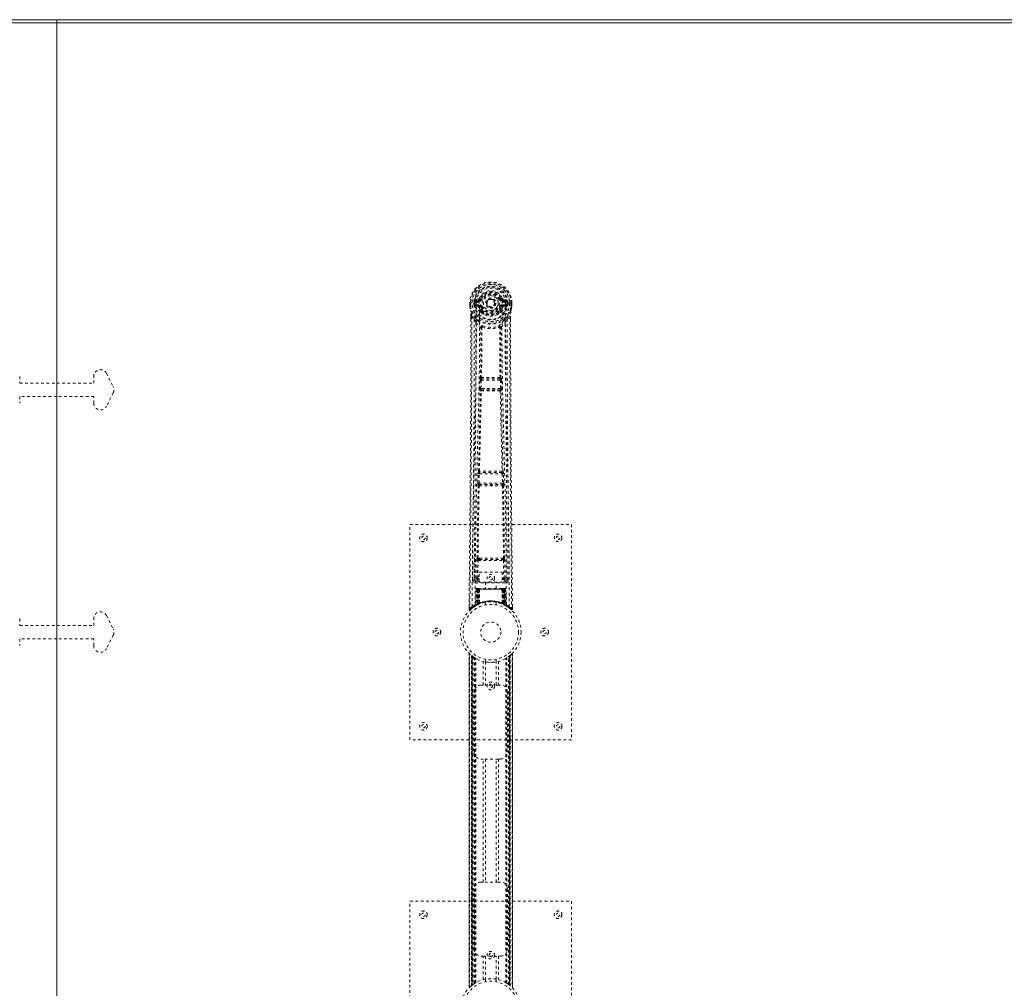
# Model space of a CAD drawing. Header units: inches. Extents: x 28 to 172, y 61 to 120.
# Tile 6 of 8: x 99 to 135, y 84 to 120. Entities that reach past the tile are written whole.
import ezdxf

# ---------------------------------------------------------------- set-up
doc = ezdxf.new("R2010")
doc.units = ezdxf.units.IN
doc.header["$MEASUREMENT"] = 0
doc.linetypes.add('SLD-Dashed', pattern=[0.075, 0.05, -0.025])
doc.linetypes.add('SLD-Solid', pattern=[0])

msp = doc.modelspace()

# ---------------------------------------------------------------- linework, layer by layer
at = {"color": 7, "linetype": 'SLD-Solid', "lineweight": 15}
for p, q in [((28.374, 120.005), (100.124, 120.005)), ((100.124, 120.005), (100.124, 119.887)), ((100.124, 119.887), (100.124, 120.005)), ((100.124, 120.005), (171.874, 120.005)), ((100.124, 119.887), (28.492, 119.887)), ((100.124, 119.887), (28.492, 119.887)), ((100.124, 60.623), (100.124, 119.887)), ((100.124, 119.887), (100.124, 60.623)), ((171.755, 119.887), (100.124, 119.887)), ((171.755, 119.887), (100.124, 119.887))]:
    msp.add_line(p, q, dxfattribs=at)
at = {"color": 7, "linetype": 'SLD-Dashed', "lineweight": 0}
for p, q in [((115.462, 109.487), (115.463, 109.37)), ((115.466, 109.487), (115.462, 109.487)), ((115.463, 109.487), (115.464, 109.37)), ((115.463, 109.37), (115.463, 109.365)), ((115.519, 109.486), (115.466, 109.487)), ((115.492, 109.485), (115.492, 109.37)), ((115.542, 109.486), (115.519, 109.486)), ((115.548, 109.486), (115.542, 109.486)), ((115.698, 109.486), (115.548, 109.486)), ((115.613, 109.413), (115.613, 109.485)), ((115.613, 109.413), (115.643, 109.414)), ((115.613, 109.413), (115.613, 109.413)), ((115.648, 109.485), (115.643, 109.485)), ((115.643, 109.485), (115.643, 109.414)), ((115.643, 109.414), (115.649, 109.395)), ((115.649, 109.407), (115.648, 109.485)), ((115.649, 109.395), (115.649, 109.407)), ((115.655, 109.37), (115.658, 109.366)), ((115.668, 109.355), (115.658, 109.366)), ((115.785, 109.63), (115.666, 109.606)), ((115.668, 109.355), (115.784, 109.334)), ((115.683, 109.418), (115.683, 109.388)), ((115.683, 109.418), (115.813, 109.418)), ((115.813, 109.364), (115.683, 109.388)), ((115.683, 109.388), (115.813, 109.388)), ((115.696, 109.57), (115.813, 109.591)), ((115.696, 109.57), (115.696, 109.54)), ((115.813, 109.57), (115.696, 109.57)), ((115.813, 109.54), (115.696, 109.54)), ((115.813, 109.591), (115.813, 109.57)), ((115.813, 109.54), (115.813, 109.57)), ((115.813, 109.418), (115.813, 109.388)), ((115.813, 109.364), (115.813, 109.388)), ((115.818, 109.657), (115.873, 109.634)), ((115.868, 109.322), (115.861, 109.334)), ((115.895, 109.334), (115.868, 109.322)), ((115.869, 109.626), (115.873, 109.634)), ((115.873, 109.634), (115.895, 109.625)), ((116.398, 109.479), (116.397, 109.464)), ((116.398, 109.488), (116.398, 109.479)), ((116.588, 109.625), (116.611, 109.634)), ((116.615, 109.322), (116.588, 109.334)), ((116.611, 109.634), (116.615, 109.626)), ((116.623, 109.334), (116.615, 109.322)), ((116.67, 109.591), (116.787, 109.57)), ((116.67, 109.591), (116.67, 109.57)), ((116.787, 109.57), (116.67, 109.57)), ((116.67, 109.54), (116.67, 109.57)), ((116.787, 109.54), (116.67, 109.54)), ((116.67, 109.418), (116.67, 109.388)), ((116.67, 109.418), (116.8, 109.418)), ((116.8, 109.388), (116.67, 109.364)), ((116.67, 109.364), (116.67, 109.388)), ((116.67, 109.388), (116.8, 109.388)), ((116.817, 109.606), (116.698, 109.63)), ((116.7, 109.334), (116.815, 109.355)), ((116.785, 109.486), (116.785, 109.486)), ((116.935, 109.486), (116.785, 109.486)), ((116.787, 109.54), (116.787, 109.57)), ((116.8, 109.388), (116.8, 109.418)), ((116.825, 109.366), (116.815, 109.355)), ((116.815, 109.355), (116.815, 109.355)), ((116.815, 109.355), (116.815, 109.355)), ((116.825, 109.366), (116.828, 109.37)), ((116.835, 109.485), (116.841, 109.485)), ((116.835, 109.407), (116.835, 109.485)), ((116.84, 109.414), (116.835, 109.395)), ((116.835, 109.395), (116.835, 109.407)), ((116.84, 109.414), (116.841, 109.485)), ((116.84, 109.414), (116.87, 109.413)), ((116.87, 109.485), (116.87, 109.413)), ((116.87, 109.485), (116.87, 109.485)), ((116.87, 109.413), (116.87, 109.413)), ((116.941, 109.486), (116.935, 109.486)), ((116.964, 109.486), (116.941, 109.486)), ((117.017, 109.487), (116.964, 109.486)), ((116.991, 109.37), (116.992, 109.485)), ((117.021, 109.487), (117.017, 109.487)), ((117.02, 109.37), (117.02, 109.487)), ((117.021, 109.487), (117.021, 109.37)), ((117.021, 109.365), (117.021, 109.37)), ((115.505, 108.987), (115.505, 108.885)), ((115.506, 108.987), (115.506, 108.885)), ((115.535, 108.986), (115.631, 108.871)), ((115.87, 109.174), (115.87, 109.196)), ((115.889, 109.129), (115.877, 109.146)), ((115.893, 109.201), (115.894, 109.179)), ((116.59, 109.179), (116.59, 109.201)), ((116.606, 109.146), (116.595, 109.129)), ((116.613, 109.174), (116.613, 109.196)), ((116.853, 108.871), (116.949, 108.986)), ((116.977, 108.898), (116.977, 108.987)), ((116.978, 108.987), (116.978, 108.898)), ((115.69, 108.758), (115.631, 108.871)), ((116.853, 108.871), (116.793, 108.758)), ((101.972, 106.867), (102.222, 106.367)), ((98.749, 106.755), (98.749, 106.505)), ((98.749, 106.505), (100.124, 106.505)), ((100.124, 106.505), (101.499, 106.505)), ((101.499, 106.505), (101.499, 106.755)), ((115.831, 106.306), (115.843, 106.614)), ((115.843, 106.614), (115.846, 106.648)), ((115.863, 106.705), (115.862, 106.704)), ((115.876, 106.304), (115.888, 106.613)), ((115.888, 106.613), (116.596, 106.613)), ((115.906, 106.658), (115.907, 106.658)), ((116.577, 106.658), (115.906, 106.658)), ((116.577, 106.658), (116.577, 106.658)), ((116.596, 106.613), (116.608, 106.304)), ((116.622, 106.704), (116.621, 106.705)), ((116.64, 106.614), (116.638, 106.648)), ((116.652, 106.306), (116.64, 106.614)), ((102.222, 106.144), (101.972, 105.644)), ((115.854, 106.212), (115.841, 106.216)), ((116.608, 106.304), (115.876, 106.304)), ((115.898, 106.255), (115.886, 106.259)), ((115.886, 106.259), (116.598, 106.259)), ((116.598, 106.259), (116.585, 106.255)), ((116.629, 106.212), (116.642, 106.216)), ((100.124, 106.005), (98.749, 106.005)), ((98.749, 106.005), (98.749, 105.755)), ((101.499, 106.005), (100.124, 106.005)), ((101.499, 105.755), (101.499, 106.005)), ((115.762, 102.783), (115.773, 103.136)), ((115.786, 103.226), (115.786, 103.226)), ((115.806, 102.782), (115.817, 103.135)), ((115.817, 103.135), (116.666, 103.135)), ((115.83, 103.18), (115.831, 103.18)), ((116.653, 103.18), (115.83, 103.18)), ((116.652, 103.18), (116.653, 103.18)), ((116.666, 103.135), (116.677, 102.782)), ((116.698, 103.226), (116.697, 103.226)), ((116.722, 102.783), (116.711, 103.136)), ((116.677, 102.782), (115.806, 102.782)), ((115.769, 102.694), (115.775, 102.691)), ((115.819, 102.735), (115.814, 102.737)), ((115.814, 102.737), (116.67, 102.737)), ((116.67, 102.737), (116.664, 102.735)), ((116.709, 102.691), (116.714, 102.694)), ((113.242, 101.255), (119.242, 101.255)), ((113.242, 93.255), (113.242, 101.255)), ((119.242, 101.255), (119.242, 93.255)), ((115.633, 100.013), (115.625, 99.199)), ((115.717, 99.252), (115.724, 99.912)), ((115.762, 99.252), (115.769, 99.912)), ((115.816, 100.003), (115.767, 100.002)), ((115.769, 99.912), (116.714, 99.912)), ((115.778, 99.956), (115.826, 99.956)), ((115.826, 99.956), (116.658, 99.956)), ((116.658, 99.956), (116.705, 99.956)), ((116.716, 100.002), (116.668, 100.003)), ((116.714, 99.912), (116.721, 99.252)), ((116.766, 99.252), (116.759, 99.912)), ((116.858, 99.199), (116.851, 100.013)), ((115.805, 99.479), (116.666, 99.479)), ((115.805, 99.113), (115.805, 99.479)), ((116.666, 99.479), (116.666, 99.113)), ((115.625, 99.199), (115.625, 99.197)), ((115.625, 99.197), (115.626, 99.188)), ((115.625, 99.195), (115.628, 99.178)), ((115.67, 99.15), (115.67, 99.089)), ((115.805, 99.15), (115.67, 99.15)), ((115.67, 99.089), (116.813, 99.089)), ((115.762, 99.207), (115.762, 99.252)), ((115.805, 99.252), (115.762, 99.252)), ((115.805, 99.207), (115.762, 99.207)), ((116.666, 99.113), (115.805, 99.113)), ((116.047, 99.113), (116.047, 98.88)), ((116.437, 98.88), (116.437, 99.113)), ((116.666, 99.252), (116.721, 99.252)), ((116.666, 99.207), (116.721, 99.207)), ((116.813, 99.15), (116.666, 99.15)), ((116.766, 99.252), (116.721, 99.252)), ((116.721, 99.207), (116.721, 99.252)), ((116.813, 99.089), (116.813, 99.15)), ((116.855, 99.178), (116.858, 99.195)), ((116.858, 99.197), (116.858, 99.199)), ((116.858, 99.188), (116.858, 99.197)), ((115.695, 98.851), (115.674, 98.246)), ((115.709, 98.851), (115.688, 98.254)), ((115.709, 98.851), (115.695, 98.851)), ((115.729, 98.855), (115.707, 98.261)), ((115.727, 98.851), (115.707, 98.265)), ((115.726, 98.88), (115.722, 98.88)), ((115.727, 98.88), (115.727, 98.88)), ((115.794, 98.851), (115.727, 98.851)), ((115.734, 98.851), (115.734, 98.294)), ((115.735, 98.88), (115.735, 98.878)), ((115.74, 98.88), (115.735, 98.88)), ((115.748, 98.88), (115.739, 98.88)), ((115.739, 98.851), (116.744, 98.851)), ((115.739, 98.297), (115.739, 98.851)), ((115.747, 98.301), (115.748, 98.851)), ((115.752, 98.88), (115.748, 98.88)), ((115.752, 98.851), (115.752, 98.303)), ((116.732, 98.851), (115.752, 98.851)), ((115.824, 98.88), (115.757, 98.88)), ((115.766, 98.851), (115.766, 98.309)), ((115.77, 98.851), (115.766, 98.851)), ((115.77, 98.851), (116.714, 98.851)), ((115.77, 98.311), (115.77, 98.851)), ((115.775, 98.3), (115.794, 98.851)), ((115.795, 98.851), (115.776, 98.3)), ((115.794, 98.851), (115.795, 98.851)), ((115.819, 98.328), (115.824, 98.853)), ((115.825, 98.851), (115.821, 98.33)), ((115.825, 98.851), (115.824, 98.853)), ((116.658, 98.851), (115.825, 98.851)), ((116.658, 98.88), (115.826, 98.88)), ((116.66, 98.853), (116.658, 98.851)), ((116.662, 98.33), (116.658, 98.851)), ((116.726, 98.88), (116.66, 98.88)), ((116.66, 98.853), (116.664, 98.329)), ((116.688, 98.851), (116.69, 98.851)), ((116.707, 98.3), (116.688, 98.851)), ((116.756, 98.851), (116.69, 98.851)), ((116.69, 98.851), (116.709, 98.3)), ((116.717, 98.851), (116.714, 98.851)), ((116.714, 98.851), (116.714, 98.311)), ((116.717, 98.309), (116.717, 98.851)), ((116.735, 98.88), (116.731, 98.88)), ((116.732, 98.303), (116.732, 98.851)), ((116.745, 98.88), (116.735, 98.88)), ((116.736, 98.851), (116.736, 98.301)), ((116.749, 98.88), (116.744, 98.88)), ((116.744, 98.851), (116.744, 98.297)), ((116.749, 98.294), (116.749, 98.851)), ((116.776, 98.261), (116.754, 98.855)), ((116.756, 98.88), (116.756, 98.88)), ((116.756, 98.851), (116.777, 98.265)), ((116.761, 98.88), (116.757, 98.88)), ((116.775, 98.851), (116.796, 98.254)), ((116.788, 98.851), (116.775, 98.851)), ((116.788, 98.851), (116.809, 98.246)), ((116.042, 98.363), (116.042, 98.266)), ((116.442, 98.266), (116.442, 98.363)), ((115.436, 98.199), (115.435, 98.114)), ((115.435, 98.114), (115.465, 98.113)), ((115.485, 98.091), (115.586, 98.172)), ((115.596, 98.179), (115.656, 98.216)), ((115.66, 98.221), (115.673, 98.229)), ((115.674, 98.246), (115.688, 98.254)), ((115.691, 98.239), (115.758, 98.274)), ((115.707, 98.265), (115.775, 98.3)), ((115.714, 98.271), (115.719, 98.269)), ((115.734, 98.294), (115.739, 98.297)), ((115.747, 98.268), (115.734, 98.294)), ((115.747, 98.268), (115.738, 98.264)), ((115.752, 98.271), (115.739, 98.297)), ((115.76, 98.275), (115.747, 98.301)), ((115.752, 98.271), (115.747, 98.268)), ((115.764, 98.277), (115.752, 98.303)), ((115.778, 98.283), (115.752, 98.271)), ((115.758, 98.274), (115.759, 98.274)), ((115.76, 98.275), (115.764, 98.277)), ((115.778, 98.283), (115.766, 98.309)), ((115.776, 98.3), (115.775, 98.3)), ((115.819, 98.328), (115.821, 98.33)), ((115.822, 98.302), (115.825, 98.303)), ((116.659, 98.303), (116.662, 98.302)), ((116.662, 98.33), (116.664, 98.329)), ((116.714, 98.311), (116.702, 98.285)), ((116.706, 98.283), (116.702, 98.285)), ((116.717, 98.309), (116.706, 98.283)), ((116.709, 98.3), (116.707, 98.3)), ((116.709, 98.3), (116.777, 98.265)), ((116.732, 98.303), (116.719, 98.277)), ((116.719, 98.277), (116.724, 98.275)), ((116.736, 98.301), (116.724, 98.275)), ((116.724, 98.274), (116.726, 98.274)), ((116.726, 98.274), (116.792, 98.239)), ((116.744, 98.297), (116.732, 98.271)), ((116.737, 98.268), (116.732, 98.271)), ((116.749, 98.294), (116.737, 98.268)), ((116.744, 98.297), (116.749, 98.294)), ((116.796, 98.254), (116.809, 98.246)), ((116.81, 98.229), (116.824, 98.221)), ((117.019, 98.113), (116.998, 98.091)), ((117.048, 98.114), (117.048, 98.198)), ((98.749, 97.755), (98.749, 97.505)), ((101.499, 97.505), (101.499, 97.755)), ((101.972, 97.867), (102.222, 97.367)), ((98.749, 97.505), (100.124, 97.505)), ((100.124, 97.505), (101.499, 97.505)), ((98.749, 97.005), (98.749, 96.755)), ((100.124, 97.005), (98.749, 97.005)), ((101.499, 97.005), (100.124, 97.005)), ((101.499, 96.755), (101.499, 97.005)), ((102.222, 97.144), (101.972, 96.644)), ((115.437, 96.471), (115.437, 84.04)), ((115.437, 84.041), (115.437, 96.47)), ((115.437, 96.47), (115.437, 96.469)), ((115.437, 96.469), (115.437, 84.042)), ((115.449, 84.053), (115.449, 96.457)), ((115.527, 84.124), (115.527, 96.387)), ((115.527, 96.387), (115.527, 84.124)), ((115.531, 96.383), (115.531, 84.128)), ((115.571, 96.352), (115.535, 96.38)), ((115.535, 84.131), (115.535, 96.38)), ((115.535, 96.38), (115.535, 84.131)), ((115.541, 96.375), (115.541, 84.135)), ((115.55, 84.143), (115.55, 96.368)), ((115.551, 84.144), (115.551, 96.367)), ((115.553, 96.366), (115.553, 84.145)), ((115.555, 96.364), (115.555, 84.147)), ((115.586, 96.341), (115.586, 84.169)), ((115.643, 96.303), (115.639, 96.306)), ((115.643, 84.208), (115.643, 96.303)), ((115.669, 84.224), (115.669, 96.287)), ((115.686, 84.234), (115.686, 96.277)), ((115.96, 95.29), (115.96, 96.166)), ((116.042, 96.244), (116.042, 96.148)), ((116.442, 96.148), (116.442, 96.244)), ((116.523, 96.166), (116.523, 95.29)), ((116.797, 84.234), (116.797, 96.277)), ((116.815, 84.224), (116.815, 96.287)), ((116.84, 84.208), (116.84, 96.303)), ((116.906, 84.163), (116.906, 96.347)), ((116.928, 84.147), (116.928, 96.364)), ((116.93, 84.145), (116.93, 96.366)), ((116.932, 96.367), (116.934, 96.368)), ((116.932, 96.367), (116.932, 84.144)), ((116.936, 96.37), (116.936, 84.14)), ((116.946, 96.378), (116.952, 96.383)), ((116.952, 96.383), (116.946, 96.378)), ((116.948, 96.38), (116.948, 84.131)), ((116.948, 84.131), (116.948, 96.38)), ((116.951, 84.129), (116.951, 96.382)), ((116.957, 96.387), (116.952, 96.383)), ((116.952, 84.128), (116.952, 96.383)), ((116.957, 96.387), (116.957, 84.124)), ((116.957, 84.124), (116.957, 96.387)), ((117.035, 96.457), (117.035, 84.053)), ((117.047, 84.04), (117.047, 96.471)), ((117.047, 96.47), (117.047, 84.041)), ((117.047, 84.042), (117.047, 96.469)), ((116.044, 96.148), (116.044, 95.29)), ((116.439, 95.29), (116.439, 96.148)), ((115.877, 95.29), (115.96, 95.29)), ((116.523, 95.29), (115.96, 95.29)), ((116.523, 95.29), (116.607, 95.29)), ((115.627, 92.79), (115.627, 95.04)), ((116.857, 95.04), (116.857, 92.79)), ((119.242, 93.255), (113.242, 93.255)), ((115.96, 92.54), (115.877, 92.54)), ((115.96, 87.97), (115.96, 92.54)), ((116.523, 92.54), (115.96, 92.54)), ((116.044, 92.54), (116.044, 87.97)), ((116.439, 87.97), (116.439, 92.54)), ((116.523, 92.54), (116.523, 87.97)), ((116.607, 92.54), (116.523, 92.54)), ((115.877, 87.97), (115.96, 87.97)), ((116.523, 87.97), (115.96, 87.97)), ((116.523, 87.97), (116.607, 87.97)), ((115.627, 85.47), (115.627, 87.72)), ((116.857, 87.72), (116.857, 85.47)), ((113.242, 87.255), (119.242, 87.255)), ((113.242, 79.255), (113.242, 87.255)), ((119.242, 87.255), (119.242, 79.255)), ((115.96, 85.22), (115.877, 85.22)), ((115.96, 84.345), (115.96, 85.22)), ((115.96, 85.22), (116.523, 85.22)), ((116.044, 85.22), (116.044, 84.363)), ((116.439, 84.363), (116.439, 85.22)), ((116.523, 85.22), (116.523, 84.345)), ((116.607, 85.22), (116.523, 85.22)), ((115.527, 84.124), (115.531, 84.128)), ((115.537, 84.132), (115.531, 84.128)), ((115.541, 84.135), (115.558, 84.149)), ((115.551, 84.144), (115.55, 84.142)), ((116.042, 84.363), (116.042, 84.266)), ((116.442, 84.266), (116.442, 84.363)), ((116.84, 84.208), (116.845, 84.205)), ((116.912, 84.159), (116.948, 84.131)), ((116.952, 84.128), (116.957, 84.124)), ((117.047, 84.041), (117.046, 84.042))]:
    msp.add_line(p, q, dxfattribs=at)
at = {"color": 7, "linetype": 'SLD-Dashed', "lineweight": 0, "flags": 128}
for points in [[(115.816, 109.516), (115.821, 109.594), (115.844, 109.669), (115.883, 109.739), (115.937, 109.8), (116.003, 109.85), (116.077, 109.886), (116.158, 109.908), (116.242, 109.916), (116.325, 109.908), (116.406, 109.886), (116.481, 109.85), (116.546, 109.8), (116.6, 109.739), (116.639, 109.669), (116.662, 109.594), (116.667, 109.516)], [(115.462, 109.487), (115.462, 109.486), (115.463, 109.486), (115.465, 109.486), (115.469, 109.486), (115.474, 109.486), (115.479, 109.486), (115.485, 109.485), (115.492, 109.485)], [(115.492, 109.37), (115.486, 109.37), (115.48, 109.37), (115.474, 109.37), (115.469, 109.37), (115.466, 109.37), (115.463, 109.37), (115.462, 109.37), (115.463, 109.37)], [(115.463, 109.37), (115.475, 109.275), (115.491, 109.199)], [(115.463, 109.365), (115.464, 109.366), (115.466, 109.366), (115.468, 109.366), (115.472, 109.367), (115.476, 109.367), (115.481, 109.368), (115.487, 109.369), (115.492, 109.37)], [(115.463, 109.365), (115.474, 109.277), (115.493, 109.189)], [(115.554, 98.208), (115.559, 99.798), (115.578, 101.387), (115.608, 102.974), (115.646, 104.557), (115.676, 105.796), (115.699, 107.032), (115.709, 108.262), (115.699, 109.486)], [(115.643, 109.414), (115.643, 109.414), (115.643, 109.414)], [(115.649, 109.407), (115.665, 109.416), (115.683, 109.418)], [(115.696, 109.54), (115.673, 109.545), (115.654, 109.558)], [(115.663, 98.263), (115.669, 99.849), (115.689, 101.434), (115.722, 103.017), (115.763, 104.595), (115.794, 105.833), (115.819, 107.066), (115.828, 108.294), (115.816, 109.516)], [(115.811, 109.312), (115.798, 109.329), (115.784, 109.334)], [(115.868, 109.322), (115.894, 109.262), (115.922, 109.214)], [(115.923, 109.613), (115.917, 109.616), (115.912, 109.618), (115.908, 109.62), (115.903, 109.621), (115.9, 109.623), (115.897, 109.624), (115.896, 109.625), (115.895, 109.625)], [(115.923, 109.345), (115.917, 109.343), (115.912, 109.341), (115.908, 109.339), (115.903, 109.337), (115.9, 109.336), (115.897, 109.335), (115.896, 109.334), (115.895, 109.334)], [(116.561, 109.613), (116.566, 109.616), (116.571, 109.618), (116.576, 109.62), (116.58, 109.621), (116.583, 109.623), (116.586, 109.624), (116.588, 109.625), (116.588, 109.625)], [(116.561, 109.345), (116.566, 109.343), (116.571, 109.341), (116.576, 109.339), (116.58, 109.337), (116.583, 109.336), (116.586, 109.335), (116.588, 109.334), (116.588, 109.334)], [(116.821, 98.263), (116.814, 99.849), (116.794, 101.434), (116.761, 103.017), (116.721, 104.595), (116.689, 105.832), (116.665, 107.066), (116.655, 108.294), (116.667, 109.516)], [(116.672, 109.312), (116.686, 109.329), (116.7, 109.334)], [(116.93, 98.208), (116.924, 99.798), (116.906, 101.387), (116.875, 102.974), (116.837, 104.557), (116.808, 105.796), (116.784, 107.032), (116.775, 108.262), (116.785, 109.486)], [(116.83, 109.558), (116.81, 109.545), (116.787, 109.54)], [(116.8, 109.418), (116.818, 109.416), (116.835, 109.407)], [(116.84, 109.414), (116.84, 109.414), (116.84, 109.414)], [(116.841, 109.485), (116.844, 109.485), (116.851, 109.485), (116.86, 109.485), (116.87, 109.485)], [(116.99, 109.189), (117.007, 109.267), (117.021, 109.365)], [(117.021, 109.37), (117.021, 109.37), (117.02, 109.37), (117.018, 109.37), (117.014, 109.37), (117.009, 109.37), (117.004, 109.37), (116.998, 109.37), (116.991, 109.37)], [(117.021, 109.365), (117.02, 109.366), (117.018, 109.366), (117.015, 109.366), (117.011, 109.367), (117.007, 109.367), (117.002, 109.368), (116.997, 109.369), (116.991, 109.37)], [(116.992, 109.485), (116.998, 109.485), (117.004, 109.486), (117.01, 109.486), (117.014, 109.486), (117.018, 109.486), (117.021, 109.486), (117.022, 109.486), (117.021, 109.487)], [(117.021, 109.37), (117.008, 109.275), (116.992, 109.199)], [(115.535, 108.986), (115.536, 108.172), (115.535, 107.323), (115.533, 106.439), (115.529, 105.637), (115.526, 105.12), (115.523, 104.578), (115.519, 104.011), (115.514, 103.448), (115.51, 102.96), (115.504, 102.313), (115.498, 101.625), (115.491, 100.896), (115.485, 100.219), (115.465, 98.113)], [(115.491, 109.199), (115.491, 109.194), (115.493, 109.189)], [(115.673, 108.91), (115.573, 109.034), (115.493, 109.189)], [(115.505, 108.987), (115.505, 108.987), (115.506, 108.987), (115.508, 108.986), (115.512, 108.986), (115.517, 108.986), (115.523, 108.986), (115.529, 108.986), (115.535, 108.986)], [(115.87, 109.196), (115.839, 109.247), (115.811, 109.312)], [(115.889, 109.129), (115.964, 109.069), (116.014, 109.043)], [(116.469, 109.043), (116.519, 109.069), (116.595, 109.129)], [(116.613, 109.196), (116.644, 109.247), (116.672, 109.312)], [(116.81, 108.91), (116.911, 109.034), (116.99, 109.189)], [(116.949, 108.986), (116.948, 108.248), (116.948, 107.467), (116.95, 106.644), (116.954, 105.779), (116.958, 104.982), (116.964, 104.153), (116.965, 103.962), (116.966, 103.769), (116.968, 103.575), (116.969, 103.442), (116.97, 103.312), (116.971, 103.177), (116.973, 103.036), (116.977, 102.582), (116.981, 102.078), (116.986, 101.522), (116.99, 101.171), (116.993, 100.799), (116.997, 100.396), (117.001, 100.02), (117.005, 99.53), (117.01, 99.094), (117.013, 98.712), (117.016, 98.386), (117.018, 98.114)], [(116.949, 108.986), (116.955, 108.986), (116.961, 108.986), (116.967, 108.986), (116.972, 108.986), (116.975, 108.986), (116.978, 108.987), (116.979, 108.987), (116.978, 108.987)], [(116.99, 109.189), (116.992, 109.194), (116.992, 109.199)], [(115.505, 108.885), (115.502, 106.269), (115.485, 103.553), (115.461, 100.831), (115.435, 98.114)], [(115.631, 108.871), (115.631, 108.13), (115.63, 107.358), (115.627, 106.555), (115.623, 105.789), (115.618, 105.014), (115.612, 104.238), (115.606, 103.482), (115.599, 102.757), (115.593, 102.081), (115.586, 101.324), (115.579, 100.615), (115.572, 99.918), (115.565, 99.195)], [(115.69, 108.758), (115.681, 105.571), (115.656, 102.384), (115.625, 99.195)], [(115.69, 108.758), (115.774, 108.66), (115.872, 108.574)], [(115.768, 108.822), (115.778, 108.814), (115.783, 108.807)], [(115.92, 108.583), (115.915, 108.592), (115.908, 108.599), (115.9, 108.602), (115.892, 108.603), (115.885, 108.599), (115.878, 108.593), (115.874, 108.584), (115.872, 108.574)], [(116.612, 108.574), (116.609, 108.584), (116.605, 108.593), (116.599, 108.599), (116.591, 108.603), (116.583, 108.602), (116.575, 108.599), (116.569, 108.592), (116.564, 108.583)], [(116.612, 108.574), (116.709, 108.66), (116.793, 108.758)], [(116.7, 108.807), (116.706, 108.813), (116.715, 108.822)], [(116.858, 99.195), (116.828, 102.384), (116.802, 105.571), (116.793, 108.758)], [(116.918, 99.195), (116.915, 99.571), (116.911, 100), (116.906, 100.47), (116.902, 100.895), (116.9, 101.117), (116.898, 101.34), (116.896, 101.563), (116.893, 101.815), (116.891, 102.07), (116.888, 102.317), (116.884, 102.821), (116.879, 103.289), (116.876, 103.721), (116.872, 104.144), (116.868, 104.634), (116.862, 105.474), (116.858, 106.323), (116.854, 107.2), (116.852, 108.054), (116.853, 108.871)], [(116.978, 108.898), (116.981, 106.27), (116.998, 103.551), (117.023, 100.833), (117.049, 98.114)], [(115.863, 106.705), (115.873, 107.637), (115.874, 108.565)], [(115.91, 108.572), (115.909, 107.643), (115.898, 106.71)], [(115.92, 108.583), (115.913, 108.579), (115.911, 108.576), (115.91, 108.574), (115.91, 108.572)], [(116.574, 108.572), (116.573, 108.574), (116.573, 108.576), (116.57, 108.579), (116.564, 108.583)], [(116.585, 106.71), (116.574, 107.643), (116.574, 108.572)], [(116.621, 106.705), (116.61, 107.637), (116.609, 108.565)], [(115.843, 106.614), (115.848, 106.614), (115.859, 106.614), (115.873, 106.613), (115.888, 106.613)], [(115.888, 106.613), (115.889, 106.621), (115.89, 106.63), (115.894, 106.644), (115.9, 106.654), (115.903, 106.656), (115.905, 106.657), (115.906, 106.658)], [(116.596, 106.613), (116.604, 106.613), (116.611, 106.613), (116.618, 106.614), (116.625, 106.614), (116.63, 106.614), (116.635, 106.614), (116.638, 106.614), (116.64, 106.614)], [(115.786, 103.226), (115.821, 104.721), (115.854, 106.212)], [(115.821, 103.229), (115.856, 104.725), (115.89, 106.216)], [(115.831, 106.306), (115.833, 106.306), (115.836, 106.305), (115.841, 106.305), (115.846, 106.305), (115.853, 106.305), (115.86, 106.305), (115.868, 106.304), (115.876, 106.304)], [(115.886, 106.259), (115.881, 106.263), (115.877, 106.273), (115.875, 106.287), (115.875, 106.295), (115.876, 106.304)], [(116.594, 106.216), (116.627, 104.725), (116.663, 103.229)], [(116.608, 106.304), (116.608, 106.295), (116.608, 106.287), (116.606, 106.273), (116.603, 106.263), (116.598, 106.259)], [(116.608, 106.304), (116.616, 106.304), (116.623, 106.305), (116.631, 106.305), (116.637, 106.305), (116.643, 106.305), (116.647, 106.305), (116.65, 106.306), (116.652, 106.306)], [(116.697, 103.226), (116.662, 104.721), (116.629, 106.212)], [(115.773, 103.136), (115.774, 103.17), (115.775, 103.171)], [(115.773, 103.136), (115.774, 103.136), (115.777, 103.136), (115.782, 103.136), (115.787, 103.136), (115.794, 103.135), (115.801, 103.135), (115.809, 103.135), (115.817, 103.135)], [(115.791, 103.206), (115.789, 103.209), (115.786, 103.226)], [(116.666, 103.135), (116.674, 103.135), (116.682, 103.135), (116.689, 103.135), (116.696, 103.136), (116.702, 103.136), (116.706, 103.136), (116.709, 103.136), (116.711, 103.136)], [(116.711, 103.136), (116.709, 103.17), (116.709, 103.171)], [(115.762, 102.783), (115.763, 102.783), (115.766, 102.783), (115.771, 102.783), (115.776, 102.783), (115.783, 102.783), (115.79, 102.783), (115.798, 102.782), (115.806, 102.782)], [(116.677, 102.782), (116.685, 102.782), (116.693, 102.783), (116.7, 102.783), (116.707, 102.783), (116.713, 102.783), (116.717, 102.783), (116.72, 102.783), (116.722, 102.783)], [(115.734, 100.001), (115.75, 101.347), (115.775, 102.691)], [(115.767, 100.002), (115.784, 101.348), (115.809, 102.693)], [(116.675, 102.693), (116.7, 101.348), (116.716, 100.002)], [(116.749, 100.001), (116.733, 101.347), (116.709, 102.691)], [(115.724, 99.912), (115.729, 99.912), (115.739, 99.912), (115.754, 99.912), (115.769, 99.912)], [(115.778, 99.956), (115.761, 99.96), (115.751, 99.967)], [(115.816, 100.003), (116.027, 100.003), (116.242, 100.003), (116.456, 100.003), (116.668, 100.003)], [(115.826, 99.956), (116.03, 99.956), (116.236, 99.956), (116.448, 99.956), (116.658, 99.956)], [(116.714, 99.912), (116.73, 99.912), (116.744, 99.912), (116.754, 99.912), (116.759, 99.912)], [(115.717, 99.252), (115.648, 99.224), (115.627, 99.198)], [(115.67, 99.15), (115.693, 99.178), (115.762, 99.207)], [(115.717, 99.252), (115.722, 99.252), (115.732, 99.252), (115.746, 99.252), (115.762, 99.252)], [(116.721, 99.207), (116.79, 99.178), (116.813, 99.15)], [(116.858, 99.195), (116.835, 99.224), (116.766, 99.252)], [(115.695, 98.851), (115.698, 98.851), (115.706, 98.851), (115.719, 98.851), (115.734, 98.851)], [(115.748, 98.851), (115.733, 98.851), (115.721, 98.851), (115.712, 98.851), (115.709, 98.851)], [(115.727, 98.851), (115.727, 98.851), (115.729, 98.851), (115.733, 98.851), (115.738, 98.851), (115.744, 98.851), (115.751, 98.851), (115.758, 98.851), (115.766, 98.851)], [(115.748, 98.879), (115.744, 98.879), (115.742, 98.88), (115.741, 98.88), (115.741, 98.88)], [(115.805, 98.87), (115.798, 98.861), (115.795, 98.851)], [(115.824, 98.853), (115.809, 98.867), (115.805, 98.87)], [(116.66, 98.853), (116.675, 98.867), (116.678, 98.87)], [(116.688, 98.851), (116.685, 98.861), (116.678, 98.87)], [(116.717, 98.851), (116.725, 98.851), (116.733, 98.851), (116.74, 98.851), (116.746, 98.851), (116.751, 98.851), (116.754, 98.851), (116.756, 98.851), (116.756, 98.851)], [(116.728, 98.88), (116.726, 98.88), (116.725, 98.88)], [(116.743, 98.88), (116.743, 98.88), (116.742, 98.88), (116.739, 98.879), (116.735, 98.879)], [(116.775, 98.851), (116.771, 98.851), (116.763, 98.851), (116.75, 98.851), (116.736, 98.851)], [(116.749, 98.851), (116.764, 98.851), (116.777, 98.851), (116.785, 98.851), (116.788, 98.851)], [(116.756, 98.851), (116.755, 98.858), (116.755, 98.86)], [(115.438, 98.114), (115.44, 98.106), (115.443, 98.099), (115.448, 98.092), (115.455, 98.087), (115.462, 98.084), (115.469, 98.084), (115.476, 98.086), (115.483, 98.09)], [(115.77, 98.311), (115.774, 98.301), (115.778, 98.292), (115.781, 98.287), (115.781, 98.285)], [(116.776, 98.248), (116.769, 98.252), (116.737, 98.268)], [(116.778, 98.257), (116.777, 98.263), (116.777, 98.265)], [(116.815, 98.228), (116.809, 98.239), (116.805, 98.253)], [(116.809, 98.24), (116.808, 98.246), (116.808, 98.247)], [(117, 98.094), (117.007, 98.09), (117.015, 98.087), (117.023, 98.087), (117.031, 98.088), (117.038, 98.092), (117.044, 98.097), (117.047, 98.104), (117.048, 98.111)], [(117.049, 98.114), (117.048, 98.114), (117.046, 98.114), (117.04, 98.113), (117.03, 98.114), (117.024, 98.114), (117.019, 98.113)], [(115.546, 84.139), (115.547, 84.141), (115.55, 84.143)], [(116.044, 84.363), (116.055, 84.365), (116.062, 84.366)], [(116.936, 84.14), (116.947, 84.132), (116.953, 84.127)]]:
    msp.add_lwpolyline(points, dxfattribs=at)
at = {"color": 7, "linetype": 'SLD-Dashed', "lineweight": 0}
for centre, radius in [((116.242, 109.479), 0.7), ((116.242, 109.479), 0.69), ((116.242, 109.479), 0.623), ((116.242, 109.479), 0.32), ((116.242, 109.479), 0.275), ((116.242, 109.479), 0.188), ((116.242, 109.479), 0.157), ((116.242, 109.479), 0.142), ((116.242, 109.479), 0.139), ((116.242, 109.479), 0.138), ((113.742, 100.755), 0.141), ((113.742, 100.755), 0.0625), ((118.742, 100.755), 0.14), ((118.742, 100.755), 0.0625), ((116.242, 99.255), 0.14), ((116.242, 99.255), 0.0625), ((116.242, 97.255), 1.125), ((116.242, 97.255), 1.03), ((116.242, 97.255), 0.376), ((114.242, 97.255), 0.141), ((114.242, 97.255), 0.0625), ((118.242, 97.255), 0.141), ((118.242, 97.255), 0.0625), ((116.242, 95.255), 0.14), ((116.242, 95.255), 0.0625), ((113.742, 93.755), 0.141), ((113.742, 93.755), 0.0625), ((118.742, 93.755), 0.141), ((118.742, 93.755), 0.0625), ((113.742, 86.755), 0.141), ((113.742, 86.755), 0.0625), ((118.742, 86.755), 0.141), ((118.742, 86.755), 0.0625), ((116.242, 85.255), 0.14), ((116.242, 85.255), 0.0625), ((116.242, 83.255), 1.125), ((116.242, 83.255), 1.03)]:
    msp.add_circle(centre, radius, dxfattribs=at)
for centre, radius, start, end in [((116.242, 109.479), 0.78, 0.5288, 179.4712), ((116.242, 109.479), 0.78, 0, 179.4852), ((116.242, 109.479), 0.75, 0.4564, 179.5436), ((116.242, 109.479), 0.629, 0.5444, 179.4556), ((116.242, 109.479), 0.599, 0.5443, 179.4557), ((116.242, 109.492), 0.543, 359.3662, 180.6338), ((116.242, 109.479), 0.459, 22.774, 157.226), ((116.242, 109.479), 0.4, 22.774, 157.226), ((116.242, 109.479), 0.376, 22.774, 157.226), ((116.242, 109.479), 0.346, 22.7742, 157.2258), ((116.242, 109.479), 0.275, 90.0006, 269.9994), ((116.242, 109.479), 0.275, 269.9996, 90.0004), ((115.492, 109.37), 0.03, 180.2178, 185.2738), ((116.242, 109.479), 0.787, 188.3239, 351.6761), ((116.242, 109.479), 0.758, 188.3239, 351.6761), ((115.637, 110.38), 0.895, 268.5069, 270.4044), ((116.242, 109.479), 0.632, 186.064, 353.936), ((116.242, 109.479), 0.602, 186.2697, 353.7303), ((116.242, 109.479), 0.593, 172.3909, 179.4476), ((115.733, 109.403), 0.0842, 185.388, 202.6289), ((115.858, 109.53), 0.206, 158.3408, 172.3377), ((115.683, 109.358), 0.0305, 89.0409, 156.1664), ((116.11, 109.574), 0.497, 204.8144, 243.6303), ((115.695, 109.6), 0.0299, 167.8835, 271.9605), ((116.048, 109.575), 0.439, 210.0691, 246.0862), ((115.815, 109.274), 0.242, 89.7357, 118.8238), ((115.814, 109.621), 0.0301, 162.3532, 268.5798), ((115.813, 109.334), 0.0299, 91.0473, 178.9985), ((115.776, 109.675), 0.0455, 281.3603, 337.4587), ((115.842, 109.306), 0.031, 31.5954, 170.0485), ((115.807, 109.662), 0.0715, 274.7822, 329.76), ((115.813, 109.659), 0.089, 270, 337.226), ((115.813, 109.659), 0.119, 270.0001, 337.2286), ((115.813, 109.299), 0.119, 22.7726, 89.9996), ((115.813, 109.299), 0.089, 22.774, 90), ((115.811, 109.307), 0.0567, 28.2391, 87.9692), ((116.242, 109.479), 0.376, 202.774, 337.226), ((116.242, 109.479), 0.346, 202.7739, 337.2261), ((116.242, 109.479), 0.157, 245.1542, 290.0596), ((116.67, 109.659), 0.119, 202.7714, 270.0021), ((116.67, 109.299), 0.119, 89.9981, 157.2274), ((116.176, 109.475), 0.465, 325.836, 340.7964), ((116.67, 109.659), 0.089, 202.774, 270), ((116.67, 109.299), 0.089, 90, 157.226), ((116.378, 109.57), 0.491, 296.1261, 335.5133), ((116.094, 110.942), 1.406, 291.5641, 293.9824), ((116.435, 109.576), 0.44, 293.935, 329.9014), ((116.676, 109.662), 0.0714, 210.3178, 265.2475), ((116.642, 109.306), 0.031, 10.1669, 148.1976), ((116.672, 109.307), 0.0565, 91.9633, 151.5575), ((116.707, 109.675), 0.0455, 202.5162, 258.6568), ((116.667, 109.267), 0.249, 61.7052, 89.8619), ((116.67, 109.621), 0.0301, 271.4588, 17.6173), ((116.67, 109.334), 0.0299, 0.9911, 88.954), ((116.788, 109.6), 0.0299, 268.0521, 12.1038), ((116.801, 109.358), 0.0305, 23.8336, 90.9591), ((116.626, 109.531), 0.206, 7.6559, 21.6553), ((116.72, 109.41), 0.116, 339.7193, 352.2638), ((116.242, 109.479), 0.593, 0.5524, 7.6091), ((114.304, 109.015), 1.202, 358.6564, 8.8138), ((111.911, 108.346), 3.68, 10.0121, 13.2362), ((115.9, 109.193), 0.0305, 43.9315, 174.372), ((115.892, 109.151), 0.0505, 88.2678, 115.7589), ((115.892, 109.128), 0.0506, 88.2554, 115.6798), ((115.915, 109.17), 0.0444, 175.0092, 212.7108), ((115.929, 109.123), 0.0404, 127.2324, 172.6882), ((115.922, 109.177), 0.0371, 89.2798, 139.8252), ((116.242, 109.491), 0.453, 219.7483, 320.2509), ((115.926, 109.18), 0.0327, 181.6719, 227.7954), ((116.242, 109.517), 0.494, 226.9723, 313.0279), ((116.242, 109.473), 0.411, 219.0117, 320.9883), ((116.242, 109.461), 0.476, 241.4719, 298.5269), ((116.583, 109.193), 0.0305, 5.6304, 136.0683), ((116.562, 109.177), 0.0371, 40.1703, 90.7285), ((116.557, 109.18), 0.0326, 312.1759, 358.3567), ((116.554, 109.123), 0.0404, 7.2946, 52.7847), ((116.591, 109.151), 0.0504, 64.2201, 91.7532), ((116.591, 109.128), 0.0506, 64.3282, 91.7413), ((116.569, 109.17), 0.0444, 327.3996, 4.9872), ((120.575, 108.346), 3.682, 166.7648, 169.9868), ((118.179, 109.015), 1.201, 171.1842, 181.3457), ((116.092, 108.424), 0.642, 130.7314, 135.9208), ((117.214, 110.482), 2.201, 225.5662, 228.9439), ((115.751, 108.756), 0.0608, 58.0304, 177.6194), ((116.51, 109.317), 0.888, 215.0297, 230.8684), ((115.933, 108.57), 0.0608, 73.4559, 176.3358), ((115.996, 108.565), 0.0787, 126.2719, 166.6638), ((116.242, 109.42), 0.844, 249.7733, 290.2269), ((115.973, 109.317), 0.888, 309.1315, 324.97), ((116.551, 108.57), 0.0608, 3.669, 106.5425), ((116.487, 108.565), 0.0786, 13.3207, 53.7436), ((116.732, 108.756), 0.0608, 2.3857, 121.9691), ((115.264, 110.488), 2.209, 311.0624, 314.4276), ((116.39, 108.422), 0.645, 44.0928, 49.258), ((115.86, 108.566), 0.0143, 356.6031, 32.4598), ((115.906, 108.493), 0.0795, 87.4961, 113.9404), ((116.242, 109.493), 0.965, 250.5263, 289.4747), ((116.577, 108.493), 0.0794, 66.0502, 92.5097), ((116.624, 108.566), 0.0143, 147.5679, 183.3139), ((101.749, 106.755), 0.25, 26.5651, 180), ((115.939, 106.652), 0.0933, 145.8689, 182.4647), ((115.907, 106.703), 0.0451, 177.8541, 268.963), ((115.892, 106.621), 0.089, 86.1835, 109.6136), ((115.908, 106.703), 0.0451, 177.8553, 268.9472), ((115.985, 106.697), 0.0872, 171.7989, 206.8127), ((116.242, 73.975), 32.737, 89.3991, 90.6007), ((116.242, 73.29), 33.37, 89.4251, 90.5749), ((116.499, 106.697), 0.0873, 333.1949, 8.1834), ((116.576, 106.703), 0.0451, 271.0482, 2.1493), ((116.577, 106.703), 0.0451, 271.0467, 2.1362), ((116.537, 106.615), 0.0588, 357.8309, 46.6359), ((116.591, 106.622), 0.088, 70.2487, 93.9522), ((116.544, 106.652), 0.0934, 357.5477, 34.1199), ((101.999, 106.255), 0.25, 333.4349, 26.5651), ((115.994, 106.279), 0.165, 170.5847, 202.3757), ((115.886, 106.214), 0.0451, 90.859, 177.5174), ((115.899, 106.21), 0.0451, 90.9007, 177.3934), ((115.883, 106.125), 0.0919, 86.0213, 108.5466), ((115.95, 106.223), 0.0608, 148.3093, 186.2208), ((116.242, 143.243), 37.028, 269.4553, 270.5445), ((116.242, 139.146), 32.893, 269.4021, 270.5979), ((116.584, 106.21), 0.0451, 2.5976, 89.1083), ((116.533, 106.223), 0.0612, 353.935, 31.5482), ((116.6, 106.125), 0.092, 71.4672, 93.9876), ((116.597, 106.214), 0.0451, 2.4948, 89.1288), ((116.489, 106.279), 0.165, 337.6378, 9.4018), ((101.749, 105.755), 0.25, 180, 333.4349), ((115.892, 103.175), 0.118, 154.6439, 182.0096), ((115.813, 103.104), 0.125, 86.4431, 102.2407), ((115.831, 103.225), 0.0451, 178.3736, 269.3659), ((115.831, 103.223), 0.0433, 202.7761, 270.2244), ((115.88, 103.141), 0.0626, 141.5465, 185.5112), ((115.889, 103.218), 0.0697, 170.9161, 213.0702), ((116.242, 69.655), 33.576, 89.2814, 90.7186), ((116.242, 69.831), 33.351, 89.2944, 90.7056), ((116.594, 103.218), 0.0697, 326.9349, 9.0894), ((116.652, 103.225), 0.0451, 270.638, 1.6254), ((116.652, 103.225), 0.0452, 270.6339, 1.6205), ((116.604, 103.141), 0.0626, 354.4859, 38.4564), ((116.671, 103.106), 0.123, 77.6604, 93.6569), ((116.591, 103.176), 0.118, 357.994, 25.359), ((115.982, 102.756), 0.222, 172.885, 196.3537), ((115.865, 102.768), 0.0601, 166.9061, 211.4028), ((116.618, 102.768), 0.0601, 328.6119, 13.0909), ((116.502, 102.756), 0.221, 343.6381, 7.1232), ((115.814, 102.692), 0.0451, 90.5566, 178.0559), ((115.82, 102.689), 0.0451, 90.5834, 178.0239), ((115.801, 102.557), 0.136, 86.7441, 101.1095), ((115.865, 102.701), 0.0567, 143.3854, 187.5167), ((116.242, 138.827), 36.137, 269.3136, 270.6865), ((116.242, 135.758), 33.026, 269.2675, 270.7325), ((116.663, 102.689), 0.0451, 1.9706, 89.4206), ((116.618, 102.701), 0.057, 352.6054, 36.4925), ((116.669, 102.692), 0.0451, 1.9442, 89.4373), ((116.682, 102.558), 0.135, 78.8563, 93.2861), ((116.013, 99.926), 0.289, 164.98, 182.6511), ((115.76, 99.744), 0.258, 88.4472, 95.773), ((115.772, 99.999), 0.0384, 177.0905, 235.3493), ((115.842, 99.996), 0.0756, 175.346, 211.8408), ((115.846, 99.919), 0.0773, 151.6185, 185.4638), ((115.88, 99.992), 0.0652, 170.5378, 213.5535), ((116.603, 99.992), 0.0651, 326.421, 9.4516), ((116.642, 99.996), 0.075, 328.0016, 4.8103), ((116.704, 100.001), 0.0456, 271.9245, 359.0023), ((116.637, 99.919), 0.0772, 354.5315, 28.3853), ((116.723, 99.744), 0.258, 84.2205, 91.5586), ((116.47, 99.926), 0.289, 357.3568, 15.0212), ((115.607, 102.058), 2.863, 269.1588, 270.3594), ((115.67, 99.194), 0.105, 179.3656, 270.0813), ((115.67, 99.195), 0.045, 202.0111, 269.9763), ((115.763, 99.252), 0.0451, 179.6169, 269.5756), ((116.721, 99.252), 0.0451, 270.4273, 0.3558), ((116.814, 99.194), 0.105, 269.9094, 0.6437), ((116.813, 99.195), 0.045, 270.0219, 337.9846), ((116.876, 102.072), 2.876, 269.6434, 270.8384), ((115.725, 98.85), 0.03, 89.996, 178.0146), ((115.727, 98.85), 0.0305, 110.7274, 177.6339), ((115.739, 98.85), 0.03, 113.5024, 178.0194), ((115.739, 98.849), 0.0315, 89.3067, 122.3727), ((115.762, 98.845), 0.0353, 81.8109, 170.6791), ((115.757, 98.85), 0.03, 90.0583, 178.078), ((115.756, 98.996), 0.119, 255.903, 259.5528), ((116.149, 98.858), 0.41, 176.9369, 180.9829), ((116.61, 98.855), 0.862, 178.4274, 180.2065), ((116.181, 98.858), 0.429, 177.0652, 180.9289), ((116.209, 98.858), 0.443, 177.1693, 180.9177), ((116.212, 98.859), 0.443, 177.1786, 180.9269), ((115.824, 98.85), 0.0299, 90.1838, 178.2047), ((115.826, 98.854), 0.0266, 90.8027, 141.446), ((116.657, 98.854), 0.0265, 38.381, 89.378), ((116.66, 98.85), 0.0299, 1.7902, 89.8214), ((116.273, 98.858), 0.441, 359.0845, 2.8472), ((116.276, 98.858), 0.441, 359.0845, 2.8471), ((116.726, 98.85), 0.03, 1.9401, 89.9326), ((116.309, 98.858), 0.423, 359.0398, 2.9661), ((116.315, 98.859), 0.421, 359.0306, 2.9753), ((116.339, 98.859), 0.405, 358.9835, 3.0782), ((116.744, 98.849), 0.0315, 57.9417, 90.6938), ((116.729, 98.99), 0.113, 280.0742, 284.0062), ((115.9, 98.854), 0.849, 359.7999, 1.6064), ((116.745, 98.85), 0.03, 1.9869, 66.5625), ((116.758, 98.85), 0.03, 1.9997, 89.9897), ((116.757, 98.85), 0.0305, 2.3543, 69.3728), ((116.242, 97.255), 1.158, 47.8715, 132.1368), ((116.242, 97.223), 1.19, 60.8799, 119.1201), ((116.242, 97.255), 1.128, 60.4734, 119.5266), ((116.242, 97.256), 1.155, 64.2143, 115.7857), ((116.242, 97.256), 1.155, 64.9105, 115.0895), ((116.242, 97.257), 1.155, 65.8865, 114.1135), ((116.242, 97.292), 1.12, 67.9255, 112.0745), ((101.749, 97.755), 0.25, 26.5651, 180), ((116.24, 97.216), 1.206, 124.6784, 131.8736), ((115.465, 98.113), 0.03, 179.4713, 312.1515), ((115.521, 98.144), 0.0644, 208.7462, 235.6609), ((116.237, 97.261), 1.12, 124.6371, 132.1019), ((116.227, 97.021), 1.364, 114.4492, 119.5843), ((115.584, 98.208), 0.03, 180.2617, 304.0768), ((116.242, 97.255), 1.128, 119.5283, 124.6576), ((115.644, 98.247), 0.03, 301.087, 358.0012), ((115.704, 98.276), 0.043, 197.0313, 245.8052), ((115.658, 98.255), 0.0299, 300.3106, 358.095), ((116.101, 97.498), 0.846, 118.8059, 120.3441), ((116.232, 97.621), 0.838, 126.4764, 131.7414), ((116.217, 97.644), 0.807, 125.5345, 130.919), ((115.691, 98.396), 0.137, 269.4093, 293.5127), ((115.677, 98.265), 0.0299, 299.249, 358.2033), ((116.229, 97.633), 0.82, 124.4073, 129.61), ((115.723, 98.377), 0.109, 271.2451, 300.4838), ((115.745, 98.3), 0.0297, 295.5188, 358.5291), ((115.746, 98.301), 0.0297, 295.4477, 358.5194), ((116.133, 97.49), 0.869, 113.5558, 115.4799), ((116.199, 97.702), 0.733, 121.2386, 125.244), ((115.792, 98.312), 0.031, 340.2241, 31.6761), ((115.791, 98.312), 0.0345, 344.8376, 31.039), ((116.692, 98.312), 0.0345, 148.961, 195.1624), ((116.691, 98.312), 0.0311, 148.3428, 199.6384), ((116.286, 97.705), 0.73, 54.7479, 58.7752), ((116.235, 97.242), 1.142, 60.8129, 65.678), ((116.737, 98.301), 0.0297, 181.4806, 244.5523), ((116.739, 98.301), 0.0297, 181.4958, 244.4709), ((116.268, 97.651), 0.797, 50.3145, 55.6682), ((116.269, 97.647), 0.803, 49.0653, 54.4769), ((116.231, 97.234), 1.153, 59.9249, 63.9586), ((116.252, 97.622), 0.836, 48.257, 53.5295), ((116.324, 97.4), 0.961, 59.6227, 62.5198), ((116.807, 98.265), 0.0299, 181.8148, 240.7485), ((116.807, 98.265), 0.03, 196.8703, 241.2482), ((116.825, 98.255), 0.0299, 181.9093, 239.7011), ((116.78, 98.276), 0.0429, 294.1704, 342.9956), ((116.241, 97.254), 1.129, 55.3467, 60.4703), ((116.859, 98.283), 0.0707, 211.4602, 238.8912), ((116.839, 98.247), 0.03, 181.9724, 238.9394), ((116.231, 97.237), 1.149, 58.9379, 59.8012), ((116.256, 97.021), 1.365, 60.4165, 65.5485), ((116.9, 98.208), 0.03, 235.9245, 359.7429), ((116.247, 97.262), 1.119, 47.8919, 55.3648), ((116.247, 97.221), 1.2, 48.1038, 55.3368), ((117.019, 98.113), 0.03, 227.8439, 0.5372), ((101.999, 97.255), 0.25, 333.4349, 26.5651), ((101.749, 96.755), 0.25, 180, 333.4349), ((116.277, 97.29), 1.174, 224.3206, 225.156), ((116.19, 97.19), 1.042, 231.0591, 232.459), ((116.242, 97.255), 1.125, 232.2632, 239.3845), ((116.233, 97.24), 1.108, 237.8453, 240.4456), ((116.241, 97.257), 1.127, 299.5769, 302.1322), ((116.139, 97.386), 1.292, 307.6765, 308.8055), ((116.263, 97.232), 1.094, 307.6211, 315.7548), ((116.242, 97.255), 1.124, 259.8825, 280.1175), ((115.877, 95.04), 0.25, 90, 180), ((116.607, 95.04), 0.25, 0, 90), ((115.877, 92.79), 0.25, 180, 270), ((116.607, 92.79), 0.25, 270, 0), ((115.877, 87.72), 0.25, 90, 180), ((116.607, 87.72), 0.25, 0, 90), ((115.877, 85.47), 0.25, 180, 270), ((116.607, 85.47), 0.25, 270, 0), ((116.219, 83.28), 1.092, 127.6143, 135.7637), ((116.293, 83.192), 1.206, 128.7757, 129.4328), ((116.206, 83.301), 1.067, 127.5573, 128.9236), ((116.242, 83.255), 1.126, 125.6699, 127.9216), ((116.241, 83.257), 1.123, 119.5724, 122.1368), ((116.26, 83.389), 0.99, 79.5743, 86.8995), ((116.237, 83.247), 1.134, 57.8761, 60.4148), ((116.242, 83.255), 1.125, 52.2636, 59.3839), ((116.105, 83.082), 1.346, 51.2178, 52.3013), ((116.145, 83.159), 1.262, 44.3613, 45.1391)]:
    msp.add_arc(centre, radius, start, end, dxfattribs=at)

doc.saveas('drawing.dxf')
